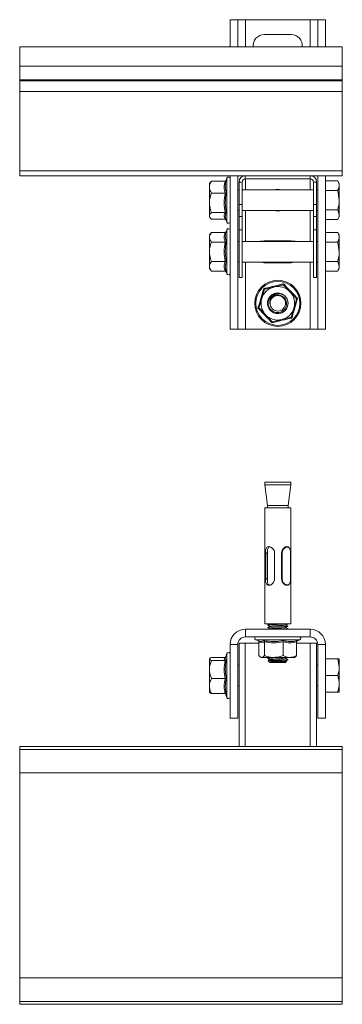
# Model space of a CAD drawing. Header units: millimetres. Extents: x -115 to 338, y -440 to -47.
# Tile 3 of 3: x 213 to 338, y -429 to -47. Entities that reach past the tile are written whole.
import ezdxf

# ---------------------------------------------------------------- set-up
doc = ezdxf.new("R2010")
doc.units = ezdxf.units.MM

msp = doc.modelspace()

# ---------------------------------------------------------------- linework, layer by layer
at = {"color": 7, "linetype": 'Continuous', "lineweight": 15}
for p, q in [((294.22, -46.8), (294.22, -57.35)), ((297.22, -46.8), (294.22, -46.8)), ((297.22, -46.8), (297.22, -57.35)), ((300.22, -46.8), (297.22, -46.8)), ((325.22, -46.8), (300.22, -46.8)), ((328.22, -46.8), (325.22, -46.8)), ((328.22, -46.8), (328.22, -57.35)), ((331.22, -46.8), (328.22, -46.8)), ((331.22, -46.8), (331.22, -57.35)), ((317.97, -52.55), (307.47, -52.55)), ((337.72, -57.35), (212.72, -57.35)), ((212.72, -57.35), (212.72, -64.8)), ((337.72, -57.35), (337.72, -64.8)), ((212.72, -64.8), (337.72, -64.8)), ((212.72, -64.8), (212.72, -70.11)), ((337.72, -64.8), (337.72, -70.11)), ((212.72, -70.11), (212.72, -70.48)), ((212.72, -70.11), (337.72, -70.11)), ((212.72, -70.48), (212.72, -74.61)), ((212.72, -70.48), (337.72, -70.48)), ((337.72, -70.11), (337.72, -70.48)), ((337.72, -70.48), (337.72, -74.61)), ((212.72, -74.61), (212.72, -105.45)), ((212.72, -74.61), (337.72, -74.61)), ((337.72, -74.61), (337.72, -105.45)), ((212.72, -105.45), (212.72, -107.35)), ((212.72, -105.45), (337.72, -105.45)), ((337.72, -105.45), (337.72, -107.35)), ((212.72, -107.35), (300.12, -107.35)), ((286.6, -109.81), (286.22, -110.3)), ((286.22, -110.3), (286.22, -111.75)), ((292.28, -109.39), (287.02, -109.39)), ((293.02, -108.25), (292.68, -109.17)), ((294.22, -107.35), (294.22, -166.8)), ((297.22, -107.35), (297.22, -166.8)), ((297.72, -109.75), (298.92, -109.75)), ((297.72, -118.43), (297.72, -109.75)), ((298.92, -118.43), (298.92, -109.75)), ((300.12, -107.35), (300.12, -108.55)), ((300.12, -107.35), (325.32, -107.35)), ((300.12, -108.55), (325.32, -108.55)), ((325.32, -107.35), (337.72, -107.35)), ((325.32, -107.35), (325.32, -108.55)), ((327.72, -109.75), (326.52, -109.75)), ((326.52, -109.75), (326.52, -118.43)), ((327.72, -109.75), (327.72, -118.43)), ((328.22, -107.35), (328.22, -166.8)), ((331.22, -107.35), (331.22, -166.8)), ((331.22, -109.29), (335.94, -109.29)), ((336.52, -110.3), (335.94, -109.29)), ((336.52, -111.17), (336.52, -110.3)), ((286.22, -117.83), (286.22, -111.75)), ((292.28, -114.12), (287.02, -114.12)), ((297.72, -112.8), (297.22, -112.8)), ((326.52, -112.8), (298.92, -112.8)), ((328.22, -112.8), (327.72, -112.8)), ((331.22, -113.04), (335.94, -113.04)), ((335.94, -113.04), (336.52, -116.8)), ((336.52, -116.8), (336.52, -111.17)), ((286.22, -117.83), (286.22, -122.87)), ((336.52, -122.42), (336.52, -116.8)), ((292.28, -121.53), (287.02, -121.53)), ((297.22, -120.8), (297.72, -120.8)), ((297.72, -118.43), (298.92, -118.43)), ((297.72, -123.13), (297.72, -118.43)), ((298.92, -118.43), (298.92, -123.13)), ((298.92, -120.8), (326.52, -120.8)), ((326.52, -118.43), (327.72, -118.43)), ((326.52, -123.13), (326.52, -118.43)), ((327.72, -118.43), (327.72, -123.13)), ((327.72, -120.8), (328.22, -120.8)), ((331.22, -120.55), (335.94, -120.55)), ((335.94, -120.55), (336.52, -122.42)), ((286.22, -122.87), (286.22, -123.3)), ((286.22, -123.3), (286.6, -123.78)), ((292.28, -124.21), (287.02, -124.21)), ((292.57, -124.12), (293.02, -125.34)), ((298.92, -123.13), (297.72, -123.13)), ((297.72, -128.32), (297.72, -123.13)), ((298.92, -128.32), (298.92, -123.13)), ((327.72, -123.13), (326.52, -123.13)), ((326.52, -123.13), (326.52, -128.32)), ((327.72, -123.13), (327.72, -128.32)), ((331.22, -124.3), (335.94, -124.3)), ((335.94, -124.3), (336.52, -123.3)), ((336.52, -123.3), (336.52, -122.42)), ((287.02, -129.29), (286.22, -130.3)), ((292.28, -129.29), (287.02, -129.29)), ((293.02, -128.25), (292.78, -128.9)), ((298.92, -128.32), (297.72, -128.32)), ((297.72, -146.82), (297.72, -128.32)), ((298.92, -146.82), (298.92, -128.32)), ((326.52, -128.32), (327.72, -128.32)), ((326.52, -128.32), (326.52, -146.82)), ((327.72, -128.32), (327.72, -146.82)), ((331.22, -129.29), (335.94, -129.29)), ((336.52, -130.3), (335.94, -129.29)), ((286.22, -130.3), (286.22, -131.17)), ((286.22, -136.8), (286.22, -131.17)), ((292.28, -133.04), (287.02, -133.04)), ((297.72, -132.8), (297.22, -132.8)), ((326.52, -132.8), (298.92, -132.8)), ((317.97, -132.55), (307.47, -132.55)), ((328.22, -132.8), (327.72, -132.8)), ((331.22, -133.04), (335.94, -133.04)), ((335.94, -133.04), (336.52, -136.8)), ((336.52, -131.17), (336.52, -130.3)), ((336.52, -136.8), (336.52, -131.17)), ((286.22, -136.8), (286.22, -142.42)), ((336.52, -142.42), (336.52, -136.8)), ((292.28, -140.55), (287.02, -140.55)), ((297.22, -140.8), (297.72, -140.8)), ((298.92, -140.8), (326.52, -140.8)), ((307.47, -141.05), (317.97, -141.05)), ((327.72, -140.8), (328.22, -140.8)), ((331.22, -140.55), (335.94, -140.55)), ((335.94, -140.55), (336.52, -142.42)), ((286.22, -142.42), (286.22, -143.3)), ((286.22, -143.3), (287.02, -144.3)), ((292.28, -144.3), (287.02, -144.3)), ((292.78, -144.69), (293.02, -145.34)), ((331.22, -144.3), (335.94, -144.3)), ((335.94, -144.3), (336.52, -143.3)), ((336.52, -143.3), (336.52, -142.42)), ((298.92, -146.82), (297.72, -146.82)), ((326.52, -146.82), (327.72, -146.82)), ((297.22, -166.8), (294.22, -166.8)), ((300.22, -166.8), (297.22, -166.8)), ((325.22, -166.8), (300.22, -166.8)), ((328.22, -166.8), (325.22, -166.8)), ((331.22, -166.8), (328.22, -166.8)), ((307.72, -226.17), (307.72, -227.17)), ((307.72, -226.17), (309.48, -226.17)), ((307.72, -227.17), (308.7, -235.17)), ((317.72, -227.17), (307.72, -227.17)), ((309.48, -226.17), (317.72, -226.17)), ((316.73, -235.17), (317.72, -227.17)), ((317.72, -227.17), (317.72, -226.17)), ((307.72, -236.17), (307.72, -281.17)), ((317.72, -236.17), (307.72, -236.17)), ((316.73, -235.17), (308.7, -235.17)), ((308.72, -235.17), (308.72, -236.17)), ((316.72, -236.17), (316.72, -235.17)), ((317.72, -281.17), (317.72, -236.17)), ((316.33, -251.17), (316.3, -251.17)), ((307.91, -263.67), (307.91, -253.67)), ((307.91, -253.67), (308.66, -253.67)), ((308.66, -263.67), (308.66, -253.67)), ((308.72, -252.66), (308.72, -264.65)), ((311.49, -253.67), (311.49, -263.67)), ((314.19, -253.67), (314.19, -263.67)), ((314.19, -253.67), (314.29, -253.67)), ((314.29, -263.67), (314.29, -253.67)), ((317.68, -263.66), (317.68, -253.68)), ((307.91, -263.67), (308.66, -263.67)), ((314.19, -263.67), (314.29, -263.67)), ((316.3, -266.17), (316.33, -266.17)), ((317.72, -281.17), (307.72, -281.17)), ((300.22, -283.17), (300.22, -286.17)), ((325.22, -283.17), (300.22, -283.17)), ((325.22, -286.17), (300.22, -286.17)), ((309.63, -283.05), (309.41, -283.17)), ((316.5, -283.17), (316.68, -283.07)), ((325.22, -286.17), (325.22, -283.17)), ((297.22, -289.17), (294.22, -289.17)), ((294.22, -289.17), (294.22, -317.67)), ((297.22, -289.17), (297.22, -317.67)), ((297.72, -328.67), (297.72, -288.67)), ((297.72, -288.67), (300.12, -288.67)), ((305.42, -288.67), (300.12, -288.67)), ((304.17, -287.37), (305.58, -287.89)), ((305.42, -288.11), (305.42, -293.37)), ((305.53, -287.81), (305.6, -287.82)), ((307.53, -288.11), (307.53, -293.37)), ((314.83, -288.11), (314.83, -293.37)), ((320.01, -288.11), (320.01, -293.37)), ((325.32, -288.67), (320.01, -288.67)), ((320.15, -287.78), (321.26, -287.37)), ((325.32, -288.67), (327.72, -288.67)), ((327.72, -328.67), (327.72, -288.67)), ((331.22, -289.17), (328.22, -289.17)), ((328.22, -317.67), (328.22, -289.17)), ((331.22, -317.67), (331.22, -289.17)), ((293.02, -292.63), (292.43, -294.23)), ((305.93, -293.95), (306.22, -294.17)), ((319.22, -294.17), (319.5, -293.95)), ((286.28, -294.59), (286.22, -294.67)), ((286.22, -294.67), (286.22, -294.76)), ((286.22, -294.76), (286.22, -298.86)), ((292.28, -294.16), (287.02, -294.16)), ((292.28, -295.35), (287.02, -295.35)), ((297.72, -297.17), (297.22, -297.17)), ((306.22, -294.17), (306.48, -294.17)), ((311.18, -294.17), (306.48, -294.17)), ((309, -295.46), (309.6, -296.06)), ((309.61, -296.07), (309.72, -296.17)), ((309.72, -296.17), (310.77, -296.17)), ((310.77, -296.17), (315.72, -296.17)), ((311.18, -294.17), (317.42, -294.17)), ((315.72, -296.17), (316.12, -295.77)), ((316.1, -295.72), (315.83, -295.56)), ((317.42, -294.17), (319.22, -294.17)), ((328.22, -297.17), (327.72, -297.17)), ((331.22, -294.67), (335.94, -294.67)), ((335.94, -294.67), (336.52, -297.92)), ((336.52, -297.92), (336.52, -294.67)), ((286.22, -298.86), (286.22, -305.28)), ((331.22, -301.17), (335.94, -301.17)), ((336.52, -304.42), (336.52, -297.92)), ((286.22, -305.28), (286.22, -307.67)), ((292.28, -302.36), (287.02, -302.36)), ((297.22, -305.17), (297.72, -305.17)), ((327.72, -305.17), (328.22, -305.17)), ((336.52, -307.67), (336.52, -304.42)), ((286.22, -307.67), (286.28, -307.76)), ((292.28, -308.19), (287.02, -308.19)), ((292.48, -308.23), (293.02, -309.72)), ((331.22, -307.67), (335.94, -307.67)), ((335.94, -307.67), (336.52, -307.67)), ((297.22, -317.67), (294.22, -317.67)), ((331.22, -317.67), (328.22, -317.67)), ((212.72, -328.67), (212.72, -329.8)), ((212.72, -328.67), (337.72, -328.67)), ((337.72, -329.8), (212.72, -329.8)), ((212.72, -329.8), (212.72, -338.9)), ((337.72, -328.67), (337.72, -329.8)), ((337.72, -329.8), (337.72, -338.9)), ((212.72, -338.9), (337.72, -338.9)), ((212.72, -418.45), (212.72, -338.9)), ((337.72, -418.45), (337.72, -338.9)), ((337.72, -418.45), (212.72, -418.45)), ((212.72, -418.45), (212.72, -427.55)), ((337.72, -418.45), (337.72, -427.55)), ((212.72, -427.55), (337.72, -427.55)), ((212.72, -427.55), (212.72, -428.67)), ((337.72, -427.55), (337.72, -428.67)), ((212.72, -428.67), (337.72, -428.67))]:
    msp.add_line(p, q, dxfattribs=at)
at = {"color": 8, "linetype": 'Continuous', "lineweight": 15}
for p, q in [((300.22, -46.8), (300.22, -57.35)), ((325.22, -46.8), (325.22, -57.35)), ((293.02, -118.15), (293.02, -108.25)), ((300.22, -108.55), (300.22, -112.8)), ((325.22, -108.55), (325.22, -112.8)), ((293.02, -125.34), (293.02, -118.15)), ((300.22, -120.8), (300.22, -132.8)), ((325.22, -120.8), (325.22, -132.8)), ((293.02, -136.8), (293.02, -128.25)), ((293.02, -145.34), (293.02, -136.8)), ((300.22, -140.8), (300.22, -166.8)), ((325.22, -140.8), (325.22, -166.8)), ((300.12, -328.67), (300.12, -288.67)), ((310.7, -287.37), (304.17, -287.37)), ((321.26, -287.37), (310.7, -287.37)), ((320.39, -287.61), (320.11, -287.77)), ((325.32, -328.67), (325.32, -288.67)), ((293.02, -309.72), (293.02, -292.63)), ((292.78, -308.55), (292.64, -308.41))]:
    msp.add_line(p, q, dxfattribs=at)
at = {"color": 7, "linetype": 'Continuous', "lineweight": 15, "flags": 128}
for points in [[(307.47, -132.55), (306.15, -132.75), (306.03, -132.8)], [(319.4, -132.8), (319.28, -132.75), (317.97, -132.55)], [(306.03, -140.8), (306.15, -140.84), (307.47, -141.05)], [(317.97, -141.05), (319.28, -140.84), (319.4, -140.8)], [(314.45, -253.69), (314.45, -253.99), (314.45, -255.19), (314.45, -259.99), (314.45, -263.67)], [(317.67, -263.66), (317.67, -263.36), (317.67, -262.16), (317.67, -257.36), (317.67, -253.68)]]:
    msp.add_lwpolyline(points, dxfattribs=at)
at = {"color": 7, "linetype": 'Continuous', "lineweight": 15}
for radius in [8.95, 8.54, 3]:
    msp.add_circle((312.72, -156.8), radius, dxfattribs=at)
for centre, radius, start, end in [((307.47, -56.8), 4.25, 90, 187.4689), ((317.97, -56.8), 4.25, 352.5311, 90), ((293.6, -108.46), 0.619, 0, 160), ((300.12, -109.75), 2.4, 90, 180), ((300.12, -109.75), 1.2, 90, 180), ((325.32, -109.75), 2.4, 0, 90), ((325.32, -109.75), 1.2, 0, 90), ((312.72, -116.8), 4.25, 70.2501, 109.7499), ((312.72, -116.8), 4.25, 250.2501, 289.7499), ((293.6, -125.13), 0.619, 200, 0), ((293.6, -128.46), 0.619, 0, 160), ((293.6, -145.13), 0.619, 200, 0), ((312.72, -156.8), 6.5, 103.6601, 163.6601), ((312.72, -156.8), 6.5, 43.6601, 103.6601), ((312.72, -156.8), 6.5, 343.6601, 43.6601), ((312.72, -156.8), 6.5, 163.6601, 223.6601), ((312.72, -156.8), 4, 103.6601, 47.4341), ((312.72, -156.8), 6.5, 283.6601, 343.6601), ((312.72, -156.8), 6.5, 223.6601, 283.6601), ((300.22, -289.17), 6, 90, 180), ((300.22, -289.17), 3, 90, 180), ((304.38, -286.79), 0.619, 90, 250), ((321.05, -286.79), 0.619, 290, 90), ((325.22, -289.17), 6, 0, 90), ((325.22, -289.17), 3, 0, 90), ((293.6, -292.84), 0.619, 0, 160), ((293.6, -309.51), 0.619, 200, 0)]:
    msp.add_arc(centre, radius, start, end, dxfattribs=at)
for points, knots in [([(287.02, -109.39), (286.83, -109.72), (286.44, -110.39), (286.23, -111.2), (286.22, -111.66), (286.22, -111.75)], [0, 0, 0, 0, 0.434794, 0.879848, 1, 1, 1, 1]), ([(286.64, -109.84), (286.66, -109.79), (286.72, -109.63), (286.9, -109.48), (287.02, -109.39)], [0, 0, 0, 0, 0.330927, 1, 1, 1, 1]), ([(292.28, -114.12), (292.11, -113.34), (291.76, -111.77), (292.11, -110.19), (292.28, -109.39)], [0, 0, 0, 0, 0.49217, 1, 1, 1, 1]), ([(292.78, -109), (292.78, -109), (292.76, -109.06), (292.7, -109.16), (292.58, -109.28), (292.44, -109.37), (292.33, -109.38), (292.28, -109.39)], [0, 0, 0, 0, 0.006851, 0.267585, 0.528631, 0.763829, 1, 1, 1, 1]), ([(292.78, -109), (292.73, -109.2), (292.45, -110.21), (292.27, -111.9), (292.62, -113.34), (292.78, -113.98)], [0, 0, 0, 0, 0.120964, 0.606826, 1, 1, 1, 1]), ([(335.94, -109.29), (336.17, -109.76), (336.48, -110.38), (336.51, -111.01), (336.52, -111.17)], [0, 0, 0, 0, 0.758148, 1, 1, 1, 1]), ([(286.22, -111.75), (286.32, -112.38), (286.45, -113.19), (286.91, -113.95), (287.02, -114.12)], [0, 0, 0, 0, 0.769007, 1, 1, 1, 1]), ([(286.22, -117.83), (286.22, -117.66), (286.24, -116.49), (286.57, -115.24), (286.98, -114.21), (287.02, -114.12)], [0, 0, 0, 0, 0.1279444, 0.9273557, 1, 1, 1, 1]), ([(292.28, -121.53), (292.11, -120.32), (291.76, -117.85), (292.11, -115.38), (292.28, -114.12)], [0, 0, 0, 0, 0.49217, 1, 1, 1, 1]), ([(292.28, -114.12), (292.33, -114.12), (292.44, -114.11), (292.58, -114.08), (292.7, -114.04), (292.76, -114), (292.78, -113.98), (292.78, -113.98)], [0, 0, 0, 0, 0.23617, 0.471367, 0.732414, 0.993145, 1, 1, 1, 1]), ([(292.78, -113.98), (292.73, -114.29), (292.45, -115.85), (292.27, -118.48), (292.62, -120.76), (292.78, -121.78)], [0, 0, 0, 0, 0.120964, 0.606826, 1, 1, 1, 1]), ([(336.52, -111.17), (336.44, -111.66), (336.35, -112.3), (336.01, -112.91), (335.94, -113.04)], [0, 0, 0, 0, 0.776287, 1, 1, 1, 1]), ([(287.02, -121.53), (286.89, -121.22), (286.43, -120.03), (286.31, -118.76), (286.22, -117.83)], [0, 0, 0, 0, 0.263898, 1, 1, 1, 1]), ([(336.52, -116.8), (336.52, -116.88), (336.51, -118.15), (336.21, -119.39), (335.94, -120.55)], [0, 0, 0, 0, 0.070215, 1, 1, 1, 1]), ([(287.02, -121.53), (286.83, -121.72), (286.44, -122.1), (286.23, -122.56), (286.22, -122.81), (286.22, -122.87)], [0, 0, 0, 0, 0.434794, 0.879848, 1, 1, 1, 1]), ([(292.28, -124.21), (292.11, -123.77), (291.76, -122.88), (292.11, -121.98), (292.28, -121.53)], [0, 0, 0, 0, 0.4921704, 1, 1, 1, 1]), ([(292.28, -121.53), (292.33, -121.54), (292.44, -121.54), (292.58, -121.6), (292.7, -121.67), (292.76, -121.74), (292.78, -121.78), (292.78, -121.78)], [0, 0, 0, 0, 0.23617, 0.471367, 0.732414, 0.9931468, 1, 1, 1, 1]), ([(286.22, -122.87), (286.32, -123.22), (286.45, -123.68), (286.91, -124.11), (287.02, -124.21)], [0, 0, 0, 0, 0.769007, 1, 1, 1, 1]), ([(292.28, -124.21), (292.33, -124.21), (292.44, -124.22), (292.58, -124.3), (292.65, -124.38), (292.68, -124.42)], [0, 0, 0, 0, 0.337478, 0.673567, 1, 1, 1, 1]), ([(336.52, -122.42), (336.52, -122.47), (336.51, -123.1), (336.21, -123.72), (335.94, -124.3)], [0, 0, 0, 0, 0.070214, 1, 1, 1, 1]), ([(287.02, -129.29), (286.83, -129.55), (286.44, -130.09), (286.23, -130.73), (286.22, -131.09), (286.22, -131.17)], [0, 0, 0, 0, 0.434794, 0.879848, 1, 1, 1, 1]), ([(292.28, -133.04), (292.11, -132.43), (291.76, -131.18), (292.11, -129.93), (292.28, -129.29)], [0, 0, 0, 0, 0.492171, 1, 1, 1, 1]), ([(292.78, -128.9), (292.78, -128.9), (292.76, -128.96), (292.7, -129.06), (292.58, -129.19), (292.44, -129.27), (292.33, -129.28), (292.28, -129.29)], [0, 0, 0, 0, 0.006853, 0.267585, 0.528632, 0.76383, 1, 1, 1, 1]), ([(292.78, -128.9), (292.73, -129.06), (292.45, -129.86), (292.27, -131.21), (292.62, -132.34), (292.78, -132.85)], [0, 0, 0, 0, 0.120964, 0.606826, 1, 1, 1, 1]), ([(335.94, -129.29), (336.17, -129.76), (336.48, -130.38), (336.51, -131.01), (336.52, -131.17)], [0, 0, 0, 0, 0.758148, 1, 1, 1, 1]), ([(286.22, -131.17), (286.32, -131.66), (286.45, -132.31), (286.91, -132.9), (287.02, -133.04)], [0, 0, 0, 0, 0.7690072, 1, 1, 1, 1]), ([(286.22, -136.8), (286.22, -136.63), (286.24, -135.44), (286.57, -134.17), (286.98, -133.13), (287.02, -133.04)], [0, 0, 0, 0, 0.127944, 0.927356, 1, 1, 1, 1]), ([(292.28, -140.55), (292.11, -139.32), (291.76, -136.82), (292.11, -134.31), (292.28, -133.04)], [0, 0, 0, 0, 0.4921704, 1, 1, 1, 1]), ([(292.28, -133.04), (292.33, -133.04), (292.44, -133.03), (292.58, -132.99), (292.7, -132.93), (292.76, -132.88), (292.78, -132.85), (292.78, -132.85)], [0, 0, 0, 0, 0.23617, 0.471368, 0.732412, 0.993147, 1, 1, 1, 1]), ([(292.78, -132.85), (292.73, -133.16), (292.45, -134.74), (292.27, -137.41), (292.62, -139.71), (292.78, -140.74)], [0, 0, 0, 0, 0.120964, 0.606826, 1, 1, 1, 1]), ([(336.52, -131.17), (336.44, -131.66), (336.35, -132.3), (336.01, -132.91), (335.94, -133.04)], [0, 0, 0, 0, 0.776287, 1, 1, 1, 1]), ([(287.02, -140.55), (286.89, -140.23), (286.43, -139.03), (286.31, -137.74), (286.22, -136.8)], [0, 0, 0, 0, 0.263898, 1, 1, 1, 1]), ([(336.52, -136.8), (336.52, -136.88), (336.51, -138.15), (336.21, -139.39), (335.94, -140.55)], [0, 0, 0, 0, 0.070214, 1, 1, 1, 1]), ([(287.02, -140.55), (286.83, -140.81), (286.44, -141.34), (286.23, -141.98), (286.22, -142.35), (286.22, -142.42)], [0, 0, 0, 0, 0.434794, 0.879848, 1, 1, 1, 1]), ([(292.28, -144.3), (292.11, -143.69), (291.76, -142.44), (292.11, -141.18), (292.28, -140.55)], [0, 0, 0, 0, 0.49217, 1, 1, 1, 1]), ([(292.28, -140.55), (292.33, -140.55), (292.44, -140.56), (292.58, -140.6), (292.7, -140.66), (292.76, -140.71), (292.78, -140.74), (292.78, -140.74)], [0, 0, 0, 0, 0.23617, 0.471368, 0.732415, 0.993147, 1, 1, 1, 1]), ([(292.78, -140.74), (292.73, -140.9), (292.45, -141.68), (292.27, -143), (292.62, -144.17), (292.78, -144.69)], [0, 0, 0, 0, 0.120964, 0.606826, 1, 1, 1, 1]), ([(286.22, -142.42), (286.32, -142.92), (286.45, -143.56), (286.91, -144.16), (287.02, -144.3)], [0, 0, 0, 0, 0.769007, 1, 1, 1, 1]), ([(292.28, -144.3), (292.33, -144.31), (292.44, -144.32), (292.58, -144.4), (292.7, -144.53), (292.76, -144.63), (292.78, -144.69), (292.78, -144.69)], [0, 0, 0, 0, 0.23617, 0.471368, 0.732415, 0.993147, 1, 1, 1, 1]), ([(336.52, -142.42), (336.52, -142.47), (336.51, -143.1), (336.21, -143.72), (335.94, -144.3)], [0, 0, 0, 0, 0.070215, 1, 1, 1, 1]), ([(305.04, -158.66), (305.13, -158.36), (305.59, -156.85), (306.36, -154.29), (306.98, -152.07), (307.26, -151.08)], [0, 0, 0, 0, 0.120964, 0.606826, 1, 1, 1, 1]), ([(306.48, -154.97), (306.76, -154.02), (307.12, -152.78), (307.46, -151.63), (307.53, -151.37)], [0, 0, 0, 0, 0.7690071, 1, 1, 1, 1]), ([(307.26, -151.08), (307.57, -151.01), (309.11, -150.65), (311.71, -150.03), (313.94, -149.47), (314.94, -149.22)], [0, 0, 0, 0, 0.120964, 0.606826, 1, 1, 1, 1]), ([(307.53, -151.37), (307.53, -151.36), (307.52, -151.35), (307.46, -151.29), (307.38, -151.2), (307.3, -151.13), (307.27, -151.08), (307.26, -151.08)], [0, 0, 0, 0, 0.236168, 0.471368, 0.732415, 0.993148, 1, 1, 1, 1]), ([(311.18, -150.48), (311.02, -150.52), (309.87, -150.8), (308.63, -151.1), (307.62, -151.35), (307.53, -151.37)], [0, 0, 0, 0, 0.127944, 0.927356, 1, 1, 1, 1]), ([(314.83, -149.59), (314.52, -149.67), (313.35, -149.95), (312.1, -150.26), (311.18, -150.48)], [0, 0, 0, 0, 0.263898, 1, 1, 1, 1]), ([(314.83, -149.59), (314.83, -149.59), (314.83, -149.58), (314.86, -149.49), (314.89, -149.38), (314.92, -149.27), (314.94, -149.22), (314.94, -149.22)], [0, 0, 0, 0, 0.2361675, 0.4713683, 0.7324148, 0.9931485, 1, 1, 1, 1]), ([(314.83, -149.59), (315.19, -149.97), (315.93, -150.74), (316.81, -151.67), (317.31, -152.2), (317.42, -152.31)], [0, 0, 0, 0, 0.434794, 0.879848, 1, 1, 1, 1]), ([(314.94, -149.22), (315.15, -149.45), (316.23, -150.6), (318.07, -152.54), (319.67, -154.19), (320.39, -154.93)], [0, 0, 0, 0, 0.120964, 0.606826, 1, 1, 1, 1]), ([(317.42, -152.31), (318.1, -153.02), (318.99, -153.96), (319.82, -154.82), (320.01, -155.02)], [0, 0, 0, 0, 0.769007, 1, 1, 1, 1]), ([(305.42, -158.57), (305.57, -158.06), (305.87, -157.04), (306.23, -155.81), (306.43, -155.12), (306.48, -154.97)], [0, 0, 0, 0, 0.434794, 0.879847, 1, 1, 1, 1]), ([(315.11, -153.64), (315.33, -153.83), (315.94, -154.35), (316.59, -155.55), (316.77, -157.12), (316.34, -158.65), (315.35, -159.9), (313.96, -160.67), (312.39, -160.85), (310.86, -160.42), (309.61, -159.43), (308.84, -158.04), (308.66, -156.47), (309.09, -154.94), (310.08, -153.69), (311.46, -152.94), (312.76, -152.71), (313.47, -152.95), (313.68, -153.03)], [0, 0, 0, 0, 0.037058, 0.10378, 0.170503, 0.237225, 0.303948, 0.370671, 0.437393, 0.504116, 0.570839, 0.637561, 0.704284, 0.771006, 0.837729, 0.904452, 0.971174, 1, 1, 1, 1]), ([(315.11, -153.64), (314.73, -153.41), (313.96, -152.97), (312.6, -152.83), (311.3, -153.12), (310.17, -153.83), (309.36, -154.87), (308.95, -156.11), (308.96, -157.4), (309.41, -158.6), (310.23, -159.57), (311.31, -160.21), (312.54, -160.45), (313.76, -160.27), (314.84, -159.69), (315.65, -158.8), (316.12, -157.69), (316.19, -156.51), (315.86, -155.38), (315.18, -154.43), (314.23, -153.78), (313.13, -153.48), (312.01, -153.56), (310.99, -154.02), (310.18, -154.78), (309.69, -155.75), (309.58, -156.55), (309.62, -156.97), (309.63, -157.04)], [0, 0, 0, 0, 0.043908, 0.087819, 0.131468, 0.174495, 0.217539, 0.259685, 0.301845, 0.343381, 0.384651, 0.425586, 0.465971, 0.506301, 0.545806, 0.585327, 0.624146, 0.662776, 0.700993, 0.738737, 0.77635, 0.813212, 0.850095, 0.886194, 0.922184, 0.95768, 0.992783, 1, 1, 1, 1]), ([(309.63, -157.04), (309.59, -156.7), (309.52, -156.01), (309.85, -154.97), (310.49, -154.06), (311.44, -153.38), (312.58, -153.02), (313.89, -153.05), (314.69, -153.43), (315.11, -153.64)], [0, 0, 0, 0, 0.125075, 0.255355, 0.392055, 0.529248, 0.678022, 0.826657, 1, 1, 1, 1]), ([(320.39, -154.93), (320.3, -155.23), (319.84, -156.75), (319.08, -159.3), (318.45, -161.52), (318.17, -162.51)], [0, 0, 0, 0, 0.120964, 0.606826, 1, 1, 1, 1]), ([(320.01, -155.02), (319.86, -155.53), (319.56, -156.55), (319.2, -157.78), (319, -158.48), (318.95, -158.62)], [0, 0, 0, 0, 0.434794, 0.879848, 1, 1, 1, 1]), ([(320.01, -155.02), (320.01, -155.02), (320.03, -155.02), (320.11, -155), (320.23, -154.97), (320.33, -154.94), (320.39, -154.93), (320.39, -154.93)], [0, 0, 0, 0, 0.236167, 0.471367, 0.732414, 0.993147, 1, 1, 1, 1]), ([(305.04, -158.66), (305.04, -158.66), (305.1, -158.65), (305.2, -158.62), (305.32, -158.59), (305.41, -158.57), (305.42, -158.57), (305.42, -158.57)], [0, 0, 0, 0, 0.006853, 0.267586, 0.528633, 0.763833, 1, 1, 1, 1]), ([(310.49, -164.37), (310.28, -164.14), (309.2, -162.99), (307.37, -161.05), (305.76, -159.4), (305.04, -158.66)], [0, 0, 0, 0, 0.120964, 0.606826, 1, 1, 1, 1]), ([(308.01, -161.28), (307.33, -160.57), (306.44, -159.64), (305.61, -158.77), (305.42, -158.57)], [0, 0, 0, 0, 0.7690071, 1, 1, 1, 1]), ([(318.95, -158.62), (318.67, -159.57), (318.31, -160.81), (317.98, -161.96), (317.9, -162.23)], [0, 0, 0, 0, 0.7690072, 1, 1, 1, 1]), ([(310.6, -164), (310.24, -163.62), (309.51, -162.85), (308.62, -161.92), (308.12, -161.4), (308.01, -161.28)], [0, 0, 0, 0, 0.434794, 0.879848, 1, 1, 1, 1]), ([(318.17, -162.51), (317.86, -162.58), (316.32, -162.94), (313.73, -163.56), (311.49, -164.12), (310.49, -164.37)], [0, 0, 0, 0, 0.120964, 0.606826, 1, 1, 1, 1]), ([(310.49, -164.37), (310.49, -164.37), (310.51, -164.32), (310.54, -164.22), (310.58, -164.1), (310.6, -164.01), (310.6, -164), (310.6, -164)], [0, 0, 0, 0, 0.006853, 0.267585, 0.528632, 0.763833, 1, 1, 1, 1]), ([(314.25, -163.11), (314.09, -163.15), (312.94, -163.43), (311.7, -163.73), (310.69, -163.98), (310.6, -164)], [0, 0, 0, 0, 0.127944, 0.927356, 1, 1, 1, 1]), ([(317.9, -162.23), (317.59, -162.3), (316.42, -162.58), (315.17, -162.89), (314.25, -163.11)], [0, 0, 0, 0, 0.2638983, 1, 1, 1, 1]), ([(318.17, -162.51), (318.17, -162.51), (318.13, -162.47), (318.05, -162.39), (317.97, -162.3), (317.91, -162.24), (317.9, -162.23), (317.9, -162.23)], [0, 0, 0, 0, 0.006853, 0.267585, 0.528632, 0.763833, 1, 1, 1, 1]), ([(307.91, -253.67), (307.91, -253.41), (307.93, -252.89), (308.06, -252.19), (308.31, -251.6), (308.74, -251.23), (309.31, -251.13), (309.93, -251.3), (310.54, -251.69), (311.1, -252.29), (311.44, -253), (311.48, -253.49), (311.49, -253.67)], [0, 0, 0, 0, 0.097908, 0.19549, 0.301138, 0.413783, 0.518333, 0.613847, 0.710752, 0.816857, 0.929559, 1, 1, 1, 1]), ([(308.66, -253.67), (308.66, -253.42), (308.67, -252.93), (308.75, -252.24), (308.94, -251.66), (309.3, -251.25), (309.69, -251.21), (309.87, -251.19)], [0, 0, 0, 0, 0.186127, 0.371254, 0.579938, 0.811779, 1, 1, 1, 1]), ([(316.3, -251.18), (316.3, -251.18), (316.19, -251.16), (315.94, -251.22), (315.57, -251.35), (315.2, -251.59), (314.86, -251.9), (314.57, -252.28), (314.28, -252.86), (314.23, -253.35), (314.19, -253.67)], [0, 0, 0, 0, 0.002289, 0.127761, 0.252446, 0.377831, 0.502993, 0.628009, 0.753369, 1, 1, 1, 1]), ([(314.29, -253.67), (314.33, -253.3), (314.41, -252.65), (314.91, -251.88), (315.48, -251.4), (316.1, -251.16), (316.64, -251.17), (317.07, -251.42), (317.38, -251.9), (317.57, -252.54), (317.61, -253.18), (317.63, -253.56), (317.63, -253.67)], [0, 0, 0, 0, 0.1436448, 0.2483661, 0.3530974, 0.4563305, 0.5547106, 0.652729, 0.7508748, 0.8558735, 0.9535898, 1, 1, 1, 1]), ([(317.67, -253.68), (317.66, -253.57), (317.65, -253.21), (317.61, -252.6), (317.44, -252), (317.15, -251.55), (316.74, -251.32), (316.21, -251.31), (315.62, -251.53), (315.06, -251.99), (314.56, -252.7), (314.49, -253.33), (314.44, -253.69)], [0, 0, 0, 0, 0.046905, 0.143915, 0.247601, 0.345736, 0.444365, 0.543847, 0.647817, 0.75246, 0.856209, 1, 1, 1, 1]), ([(314.29, -253.67), (314.3, -253.68), (314.32, -253.68), (314.36, -253.68), (314.4, -253.68), (314.43, -253.69), (314.44, -253.69)], [0, 0, 0, 0, 0.249525, 0.49932, 0.708594, 1, 1, 1, 1]), ([(317.67, -253.68), (317.67, -253.68), (317.67, -253.68), (317.67, -253.68), (317.67, -253.68), (317.67, -253.68)], [0, 0, 0, 0, 0.156168, 0.321203, 1, 1, 1, 1]), ([(311.49, -263.67), (311.47, -263.94), (311.41, -264.46), (311.01, -265.16), (310.44, -265.75), (309.77, -266.12), (309.13, -266.22), (308.63, -266.05), (308.26, -265.66), (308.03, -265.06), (307.92, -264.35), (307.91, -263.86), (307.91, -263.67)], [0, 0, 0, 0, 0.097908, 0.195491, 0.301139, 0.413783, 0.518333, 0.613847, 0.710752, 0.816856, 0.929559, 1, 1, 1, 1]), ([(309.86, -266.16), (309.84, -266.17), (309.63, -266.21), (309.32, -266.06), (308.97, -265.74), (308.76, -265.18), (308.67, -264.46), (308.66, -263.91), (308.66, -263.67)], [0, 0, 0, 0, 0.02066, 0.202897, 0.386135, 0.591796, 0.822096, 1, 1, 1, 1]), ([(314.19, -263.67), (314.23, -264), (314.29, -264.5), (314.58, -265.08), (314.87, -265.46), (315.21, -265.77), (315.58, -266), (315.96, -266.15), (316.19, -266.17), (316.3, -266.17)], [0, 0, 0, 0, 0.250552, 0.375981, 0.50113, 0.626377, 0.751993, 0.877115, 1, 1, 1, 1]), ([(317.63, -263.67), (317.62, -264.05), (317.59, -264.7), (317.38, -265.47), (317.06, -265.95), (316.59, -266.19), (316.04, -266.18), (315.45, -265.93), (314.91, -265.45), (314.48, -264.81), (314.34, -264.17), (314.3, -263.79), (314.29, -263.67)], [0, 0, 0, 0, 0.143641, 0.248363, 0.353094, 0.456327, 0.554708, 0.652727, 0.750872, 0.85587, 0.953587, 1, 1, 1, 1]), ([(314.29, -263.67), (314.3, -263.67), (314.33, -263.67), (314.38, -263.67), (314.42, -263.67), (314.44, -263.67), (314.44, -263.67), (314.45, -263.67)], [0, 0, 0, 0, 0.303363, 0.606732, 0.910452, 0.956413, 1, 1, 1, 1]), ([(314.45, -263.67), (314.46, -263.78), (314.5, -264.14), (314.63, -264.75), (315.05, -265.35), (315.59, -265.79), (316.16, -266.03), (316.69, -266.04), (317.13, -265.82), (317.44, -265.36), (317.64, -264.65), (317.66, -264.02), (317.67, -263.66)], [0, 0, 0, 0, 0.046908, 0.143919, 0.247604, 0.345739, 0.444367, 0.543849, 0.64782, 0.752465, 0.856213, 1, 1, 1, 1]), ([(308.77, -281.55), (308.77, -281.55), (308.7, -281.53), (309.14, -281.49), (310.07, -281.42), (311.47, -281.36), (313.04, -281.3), (314.59, -281.24), (315.36, -281.2), (315.74, -281.17)], [0, 0, 0, 0, 0.007544, 0.172953, 0.338363, 0.503772, 0.669182, 0.834591, 1, 1, 1, 1]), ([(308.77, -282.55), (308.77, -282.55), (308.7, -282.53), (309.14, -282.49), (310.07, -282.42), (311.47, -282.36), (313.04, -282.3), (314.58, -282.24), (315.8, -282.17), (316.55, -282.12), (316.59, -282.09), (316.6, -282.07)], [0, 0, 0, 0, 0.005934, 0.136044, 0.266155, 0.396265, 0.526376, 0.656486, 0.786596, 0.916707, 1, 1, 1, 1]), ([(309.41, -281.17), (309.34, -281.22), (309.12, -281.34), (308.9, -281.47), (308.76, -281.55)], [0, 0, 0, 0, 0.334406, 1, 1, 1, 1]), ([(308.76, -281.58), (308.91, -281.66), (309.19, -281.82), (309.47, -281.98), (309.6, -282.06)], [0, 0, 0, 0, 0.518031, 1, 1, 1, 1]), ([(309.63, -282.05), (309.48, -282.13), (309.19, -282.3), (308.9, -282.47), (308.76, -282.55)], [0, 0, 0, 0, 0.499874, 1, 1, 1, 1]), ([(308.76, -282.58), (308.91, -282.66), (309.19, -282.82), (309.47, -282.98), (309.6, -283.06)], [0, 0, 0, 0, 0.518031, 1, 1, 1, 1]), ([(309.63, -282.05), (309.71, -282.03), (309.86, -281.99), (310.66, -281.92), (311.74, -281.86), (312.97, -281.8), (314.17, -281.74), (315.13, -281.67), (315.7, -281.62), (315.74, -281.59), (315.75, -281.57)], [0, 0, 0, 0, 0.131499, 0.263006, 0.394513, 0.526019, 0.657526, 0.789033, 0.92054, 1, 1, 1, 1]), ([(309.63, -283.05), (309.71, -283.03), (309.86, -282.99), (310.66, -282.92), (311.74, -282.86), (312.97, -282.8), (314.17, -282.74), (315.13, -282.67), (315.7, -282.62), (315.74, -282.59), (315.75, -282.57)], [0, 0, 0, 0, 0.131499, 0.263006, 0.394513, 0.526019, 0.657526, 0.789033, 0.92054, 1, 1, 1, 1]), ([(315.81, -281.57), (315.95, -281.49), (316.18, -281.36), (316.41, -281.22), (316.5, -281.17)], [0, 0, 0, 0, 0.62928, 1, 1, 1, 1]), ([(315.81, -282.57), (315.95, -282.49), (316.24, -282.32), (316.53, -282.16), (316.68, -282.07)], [0, 0, 0, 0, 0.49987, 1, 1, 1, 1]), ([(316.67, -282.05), (316.53, -281.97), (316.25, -281.81), (315.96, -281.64), (315.83, -281.56)], [0, 0, 0, 0, 0.512963, 1, 1, 1, 1]), ([(316.67, -283.05), (316.53, -282.97), (316.25, -282.81), (315.96, -282.64), (315.83, -282.56)], [0, 0, 0, 0, 0.512962, 1, 1, 1, 1]), ([(315.74, -283.17), (316.05, -283.15), (316.55, -283.12), (316.59, -283.09), (316.6, -283.07)], [0, 0, 0, 0, 0.609693, 1, 1, 1, 1]), ([(305.28, -287.78), (305.3, -287.79), (305.35, -287.84), (305.4, -287.95), (305.42, -288.06), (305.42, -288.11)], [0, 0, 0, 0, 0.1449138, 0.5715787, 1, 1, 1, 1]), ([(307.53, -288.11), (307.19, -288.28), (306.48, -288.63), (305.78, -288.28), (305.42, -288.11)], [0, 0, 0, 0, 0.492171, 1, 1, 1, 1]), ([(307.26, -287.61), (307.57, -287.67), (309.11, -287.94), (311.71, -288.12), (313.94, -287.77), (314.94, -287.61)], [0, 0, 0, 0, 0.120964, 0.606826, 1, 1, 1, 1]), ([(307.53, -288.11), (307.53, -288.06), (307.52, -287.95), (307.46, -287.81), (307.38, -287.69), (307.3, -287.63), (307.27, -287.61), (307.26, -287.61)], [0, 0, 0, 0, 0.236167, 0.471369, 0.732416, 0.993144, 1, 1, 1, 1]), ([(314.83, -288.11), (313.63, -288.28), (311.2, -288.63), (308.77, -288.28), (307.53, -288.11)], [0, 0, 0, 0, 0.49217, 1, 1, 1, 1]), ([(314.83, -288.11), (314.83, -288.06), (314.83, -287.95), (314.86, -287.81), (314.89, -287.69), (314.92, -287.63), (314.94, -287.61), (314.94, -287.61)], [0, 0, 0, 0, 0.236165, 0.471363, 0.732409, 0.993144, 1, 1, 1, 1]), ([(320.01, -288.11), (319.16, -288.28), (317.43, -288.63), (315.7, -288.28), (314.83, -288.11)], [0, 0, 0, 0, 0.4921704, 1, 1, 1, 1]), ([(314.94, -287.61), (315.15, -287.67), (316.23, -287.94), (318.07, -288.12), (319.67, -287.77), (320.39, -287.61)], [0, 0, 0, 0, 0.120964, 0.606826, 1, 1, 1, 1]), ([(320.01, -288.11), (320.01, -288.06), (320.03, -287.95), (320.11, -287.81), (320.23, -287.69), (320.33, -287.63), (320.39, -287.61), (320.39, -287.61)], [0, 0, 0, 0, 0.236168, 0.471367, 0.732414, 0.993147, 1, 1, 1, 1]), ([(305.42, -293.37), (305.57, -293.57), (305.87, -293.95), (306.23, -294.16), (306.43, -294.17), (306.48, -294.17)], [0, 0, 0, 0, 0.434793, 0.879847, 1, 1, 1, 1]), ([(306.48, -294.17), (306.76, -294.07), (307.12, -293.94), (307.46, -293.48), (307.53, -293.37)], [0, 0, 0, 0, 0.769006, 1, 1, 1, 1]), ([(311.18, -294.17), (311.02, -294.17), (309.87, -294.15), (308.63, -293.82), (307.62, -293.41), (307.53, -293.37)], [0, 0, 0, 0, 0.127944, 0.927356, 1, 1, 1, 1]), ([(314.83, -293.37), (314.52, -293.5), (313.35, -293.96), (312.1, -294.08), (311.18, -294.17)], [0, 0, 0, 0, 0.263899, 1, 1, 1, 1]), ([(314.83, -293.37), (315.19, -293.57), (315.93, -293.95), (316.81, -294.16), (317.31, -294.17), (317.42, -294.17)], [0, 0, 0, 0, 0.434794, 0.879848, 1, 1, 1, 1]), ([(317.42, -294.17), (318.1, -294.07), (318.99, -293.94), (319.82, -293.48), (320.01, -293.37)], [0, 0, 0, 0, 0.769007, 1, 1, 1, 1]), ([(320.01, -293.37), (319.86, -293.59), (319.69, -293.83), (319.51, -293.92), (319.49, -293.94)], [0, 0, 0, 0, 0.867698, 1, 1, 1, 1]), ([(287.02, -294.16), (286.89, -294.21), (286.43, -294.4), (286.31, -294.61), (286.22, -294.76)], [0, 0, 0, 0, 0.263899, 1, 1, 1, 1]), ([(286.22, -294.76), (286.22, -294.78), (286.24, -294.97), (286.57, -295.17), (286.98, -295.34), (287.02, -295.35)], [0, 0, 0, 0, 0.1279444, 0.9273557, 1, 1, 1, 1]), ([(287.02, -295.35), (286.83, -295.84), (286.44, -296.84), (286.23, -298.04), (286.22, -298.71), (286.22, -298.86)], [0, 0, 0, 0, 0.434794, 0.879848, 1, 1, 1, 1]), ([(292.28, -295.35), (292.11, -295.16), (291.76, -294.76), (292.11, -294.36), (292.28, -294.16)], [0, 0, 0, 0, 0.4921706, 1, 1, 1, 1]), ([(292.28, -302.36), (292.11, -301.21), (291.76, -298.88), (292.11, -296.54), (292.28, -295.35)], [0, 0, 0, 0, 0.4921704, 1, 1, 1, 1]), ([(292.48, -294.11), (292.46, -294.12), (292.4, -294.16), (292.33, -294.16), (292.28, -294.16)], [0, 0, 0, 0, 0.222882, 1, 1, 1, 1]), ([(292.78, -295.05), (292.78, -295.05), (292.76, -295.09), (292.7, -295.18), (292.58, -295.27), (292.44, -295.34), (292.33, -295.35), (292.28, -295.35)], [0, 0, 0, 0, 0.006853, 0.267584, 0.528631, 0.763829, 1, 1, 1, 1]), ([(292.78, -295.05), (292.73, -295.34), (292.45, -296.83), (292.27, -299.32), (292.62, -301.47), (292.78, -302.43)], [0, 0, 0, 0, 0.120964, 0.606826, 1, 1, 1, 1]), ([(308.77, -294.55), (308.77, -294.55), (308.7, -294.53), (309.14, -294.49), (310.07, -294.42), (311.47, -294.36), (313.04, -294.3), (314.59, -294.24), (315.36, -294.2), (315.74, -294.17)], [0, 0, 0, 0, 0.007544, 0.172953, 0.338363, 0.503772, 0.669182, 0.834591, 1, 1, 1, 1]), ([(309.63, -294.05), (309.48, -294.13), (309.19, -294.3), (308.9, -294.47), (308.76, -294.55)], [0, 0, 0, 0, 0.499874, 1, 1, 1, 1]), ([(308.76, -294.58), (308.91, -294.66), (309.19, -294.82), (309.47, -294.98), (309.6, -295.06)], [0, 0, 0, 0, 0.5180311, 1, 1, 1, 1]), ([(315.11, -295.21), (314.73, -295.22), (313.96, -295.24), (312.6, -295.28), (311.3, -295.31), (310.17, -295.35), (309.38, -295.38), (308.97, -295.41), (309.01, -295.43), (309.03, -295.43)], [0, 0, 0, 0, 0.155601, 0.311212, 0.465893, 0.618373, 0.77091, 0.92027, 1, 1, 1, 1]), ([(309.63, -295.05), (309.48, -295.13), (309.28, -295.25), (309.07, -295.37), (309.01, -295.41)], [0, 0, 0, 0, 0.707128, 1, 1, 1, 1]), ([(309.62, -296.05), (309.59, -296.02), (309.54, -295.95), (309.85, -295.83), (310.49, -295.71), (311.44, -295.59), (312.58, -295.46), (313.89, -295.34), (314.69, -295.26), (315.11, -295.21)], [0, 0, 0, 0, 0.097749, 0.232098, 0.373068, 0.514545, 0.667966, 0.821243, 1, 1, 1, 1]), ([(316.1, -295.75), (316.11, -295.75), (316.15, -295.77), (315.84, -295.79), (315.18, -295.83), (314.23, -295.86), (313.13, -295.9), (312.01, -295.93), (310.98, -295.97), (310.19, -296), (309.68, -296.03), (309.63, -296.06), (309.61, -296.07)], [0, 0, 0, 0, 0.027765, 0.140694, 0.252224, 0.363368, 0.472293, 0.58128, 0.687948, 0.794298, 0.899184, 1, 1, 1, 1]), ([(309.63, -296.07), (309.62, -296.07), (309.6, -296.04), (309.89, -295.99), (310.66, -295.92), (311.74, -295.86), (312.97, -295.8), (314.17, -295.74), (315.13, -295.67), (315.7, -295.62), (315.74, -295.59), (315.75, -295.57)], [0, 0, 0, 0, 0.05142, 0.176164, 0.300908, 0.425651, 0.550395, 0.675139, 0.799882, 0.924626, 1, 1, 1, 1]), ([(309.63, -295.05), (309.71, -295.03), (309.86, -294.99), (310.66, -294.92), (311.74, -294.86), (312.97, -294.8), (314.17, -294.74), (315.13, -294.67), (315.7, -294.62), (315.74, -294.59), (315.75, -294.57)], [0, 0, 0, 0, 0.131499, 0.263006, 0.394513, 0.526019, 0.657526, 0.789033, 0.92054, 1, 1, 1, 1]), ([(315.11, -295.21), (315.33, -295.2), (315.93, -295.17), (316.54, -295.12), (316.59, -295.09), (316.6, -295.07)], [0, 0, 0, 0, 0.2529622, 0.7084257, 1, 1, 1, 1]), ([(315.81, -294.57), (315.95, -294.49), (316.18, -294.36), (316.41, -294.22), (316.5, -294.17)], [0, 0, 0, 0, 0.62928, 1, 1, 1, 1]), ([(315.81, -295.57), (315.95, -295.49), (316.24, -295.32), (316.53, -295.16), (316.68, -295.07)], [0, 0, 0, 0, 0.49987, 1, 1, 1, 1]), ([(316.67, -295.05), (316.53, -294.97), (316.25, -294.81), (315.96, -294.64), (315.83, -294.56)], [0, 0, 0, 0, 0.512962, 1, 1, 1, 1]), ([(336.52, -294.67), (336.52, -294.67), (336.51, -294.67), (336.21, -294.67), (335.94, -294.67)], [0, 0, 0, 0, 0.070214, 1, 1, 1, 1]), ([(286.22, -298.86), (286.32, -299.78), (286.45, -300.99), (286.91, -302.11), (287.02, -302.36)], [0, 0, 0, 0, 0.769007, 1, 1, 1, 1]), ([(336.52, -297.92), (336.52, -298), (336.51, -299.1), (336.21, -300.17), (335.94, -301.17)], [0, 0, 0, 0, 0.070215, 1, 1, 1, 1]), ([(335.94, -301.17), (336.17, -301.99), (336.48, -303.06), (336.51, -304.16), (336.52, -304.42)], [0, 0, 0, 0, 0.758148, 1, 1, 1, 1]), ([(287.02, -302.36), (286.83, -302.77), (286.44, -303.6), (286.23, -304.59), (286.22, -305.16), (286.22, -305.28)], [0, 0, 0, 0, 0.434794, 0.879848, 1, 1, 1, 1]), ([(286.22, -305.28), (286.32, -306.04), (286.45, -307.04), (286.91, -307.97), (287.02, -308.19)], [0, 0, 0, 0, 0.769007, 1, 1, 1, 1]), ([(292.28, -308.19), (292.11, -307.23), (291.76, -305.29), (292.11, -303.35), (292.28, -302.36)], [0, 0, 0, 0, 0.49217, 1, 1, 1, 1]), ([(292.78, -302.43), (292.78, -302.43), (292.76, -302.42), (292.7, -302.4), (292.58, -302.38), (292.44, -302.37), (292.33, -302.37), (292.28, -302.36)], [0, 0, 0, 0, 0.006851, 0.267585, 0.528631, 0.763829, 1, 1, 1, 1]), ([(292.78, -302.43), (292.73, -302.67), (292.45, -303.89), (292.27, -305.95), (292.62, -307.75), (292.78, -308.55)], [0, 0, 0, 0, 0.120964, 0.606826, 1, 1, 1, 1]), ([(336.52, -304.42), (336.44, -305.28), (336.35, -306.38), (336.01, -307.44), (335.94, -307.67)], [0, 0, 0, 0, 0.776287, 1, 1, 1, 1]), ([(286.22, -307.59), (286.22, -307.62), (286.24, -307.81), (286.57, -308.01), (286.98, -308.17), (287.02, -308.19)], [0, 0, 0, 0, 0.1279444, 0.9273557, 1, 1, 1, 1]), ([(292.28, -308.19), (292.33, -308.19), (292.44, -308.2), (292.58, -308.28), (292.7, -308.4), (292.76, -308.5), (292.78, -308.55), (292.78, -308.55)], [0, 0, 0, 0, 0.23617, 0.471367, 0.732414, 0.993145, 1, 1, 1, 1])]:
    msp.add_open_spline(points, degree=3, knots=knots, dxfattribs=at)
at = {"color": 8, "linetype": 'Continuous', "lineweight": 15}
for points, knots in [([(292.78, -121.78), (292.73, -121.89), (292.45, -122.44), (292.26, -123.22), (292.53, -123.89), (292.62, -124.1)], [0, 0, 0, 0, 0.145808, 0.731455, 1, 1, 1, 1]), ([(305.6, -287.82), (305.87, -287.92), (306.45, -288.11), (306.98, -287.78), (307.26, -287.61)], [0, 0, 0, 0, 0.478073, 1, 1, 1, 1]), ([(292.52, -294.26), (292.46, -294.37), (292.31, -294.65), (292.6, -294.9), (292.78, -295.05)], [0, 0, 0, 0, 0.384385, 1, 1, 1, 1])]:
    msp.add_open_spline(points, degree=3, knots=knots, dxfattribs=at)

doc.saveas('drawing.dxf')
